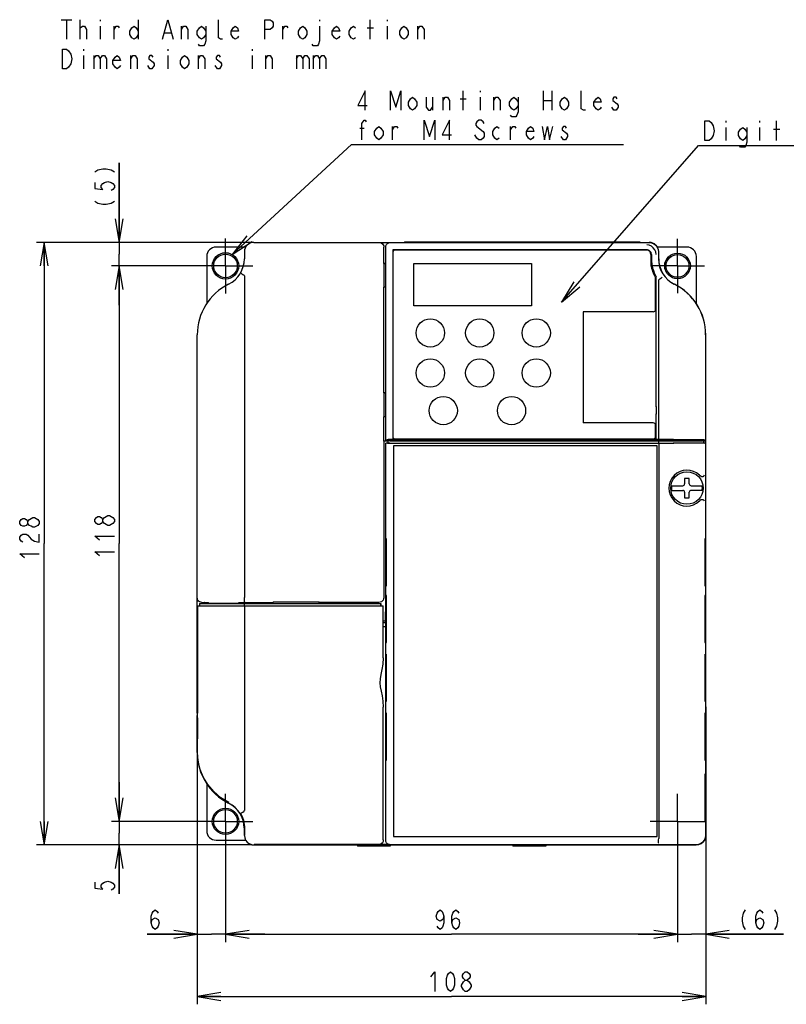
# Model space of a CAD drawing. Extents: x 36 to 410, y 13 to 287.
# Tile 4 of 16: x 36 to 133, y 144 to 270. Entities that reach past the tile are written whole.
import ezdxf

# ---------------------------------------------------------------- set-up
doc = ezdxf.new("R2010")
doc.units = 0
doc.header["$LTSCALE"] = 23.1
doc.linetypes.add('CENTER', pattern=[0.6, 0.375, -0.075, 0.075, -0.075])
doc.layers.get('0').update_dxf_attribs({"linetype": 'CONTINUOUS'})
for name, color, linetype in [('ALL_DIM', 7, 'CONTINUOUS'), ('ALL_NOTE', 7, 'CONTINUOUS'), ('DEFAULT_1', 7, 'CENTER')]:
    doc.layers.add(name, color=color, linetype=linetype)
doc.dimstyles.get("Standard").update_dxf_attribs({"dimtxt": 2.5, "dimasz": 2.5, "dimexe": 1.25, "dimexo": 0.625, "dimtad": 1, "dimcen": 2.5, "dimazin": 3, "dimtfac": 1, "dimtmove": 0, "dimatfit": 3})

# ---------------------------------------------------------------- blocks, each defined once
blk = doc.blocks.new('_OPEN')
at = {"color": 0, "linetype": 'BYBLOCK'}
for p, q in [((0, 0), (-1, 0.167)), ((-1, -0.167), (0, 0)), ((-1, 0), (0, 0))]:
    blk.add_line(p, q, dxfattribs=at)
blk = doc.blocks.new('*D0')
at = {"layer": 'ALL_DIM', "color": 2, "linetype": 'CONTINUOUS'}
for p, q in [((65.16, 241.32), (37.71, 241.32)), ((38.71, 241.32), (38.71, 202.92)), ((38.71, 164.52), (38.71, 202.92)), ((65.17, 164.52), (37.71, 164.52))]:
    blk.add_line(p, q, dxfattribs=at)
at = {"layer": 'ALL_DIM', "color": 2, "linetype": 'CONTINUOUS', "xscale": 3, "yscale": 3, "zscale": 3}
for p, rotation in [((38.71, 241.32), 90), ((38.71, 164.52), 270)]:
    blk.add_blockref('_OPEN', p, dxfattribs=dict(at, rotation=rotation))
blk = doc.blocks.new('*D1')
at = {"layer": 'ALL_DIM', "color": 2, "linetype": 'CONTINUOUS'}
for p, q in [((48.27, 241.32), (48.27, 251.45)), ((48.27, 251.45), (48.27, 239.82)), ((65.16, 241.32), (47.27, 241.32)), ((48.27, 233.32), (48.27, 239.82)), ((61.56, 238.32), (47.27, 238.32)), ((48.27, 238.32), (48.27, 233.32))]:
    blk.add_line(p, q, dxfattribs=at)
at = {"layer": 'ALL_DIM', "color": 2, "linetype": 'CONTINUOUS', "xscale": 3, "yscale": 3, "zscale": 3}
for p, rotation in [((48.27, 241.32), 270), ((48.27, 238.32), 90)]:
    blk.add_blockref('_OPEN', p, dxfattribs=dict(at, rotation=rotation))
blk = doc.blocks.new('*D2')
at = {"layer": 'ALL_DIM', "color": 2, "linetype": 'CONTINUOUS'}
for p, q in [((61.56, 238.32), (47.27, 238.32)), ((48.27, 238.32), (48.27, 202.92)), ((48.27, 167.52), (48.27, 202.92)), ((61.56, 167.52), (47.27, 167.52))]:
    blk.add_line(p, q, dxfattribs=at)
at = {"layer": 'ALL_DIM', "color": 2, "linetype": 'CONTINUOUS', "xscale": 3, "yscale": 3, "zscale": 3}
for p, rotation in [((48.27, 238.32), 90), ((48.27, 167.52), 270)]:
    blk.add_blockref('_OPEN', p, dxfattribs=dict(at, rotation=rotation))
blk = doc.blocks.new('*D3')
at = {"layer": 'ALL_DIM', "color": 2, "linetype": 'CONTINUOUS'}
for p, q in [((48.27, 167.52), (48.27, 172.52)), ((48.27, 172.52), (48.27, 166.02)), ((61.56, 167.52), (47.27, 167.52)), ((48.27, 158.27), (48.27, 166.02)), ((65.17, 164.52), (47.27, 164.52)), ((48.27, 164.52), (48.27, 158.27))]:
    blk.add_line(p, q, dxfattribs=at)
at = {"layer": 'ALL_DIM', "color": 2, "linetype": 'CONTINUOUS', "xscale": 3, "yscale": 3, "zscale": 3}
for p, rotation in [((48.27, 167.52), 270), ((48.27, 164.52), 90)]:
    blk.add_blockref('_OPEN', p, dxfattribs=dict(at, rotation=rotation))
blk = doc.blocks.new('*D4')
at = {"layer": 'ALL_DIM', "color": 2, "linetype": 'CONTINUOUS'}
for p, q in [((61.81, 167.27), (61.81, 152.12)), ((119.41, 167.27), (119.41, 152.12)), ((61.81, 153.12), (90.61, 153.12)), ((119.41, 153.12), (90.61, 153.12))]:
    blk.add_line(p, q, dxfattribs=at)
at = {"layer": 'ALL_DIM', "color": 2, "linetype": 'CONTINUOUS', "xscale": 3, "yscale": 3, "zscale": 3, "rotation": 180}
blk.add_blockref('_OPEN', (61.81, 153.12), dxfattribs=at)
at = {"layer": 'ALL_DIM', "color": 2, "linetype": 'CONTINUOUS', "xscale": 3, "yscale": 3, "zscale": 3}
blk.add_blockref('_OPEN', (119.41, 153.12), dxfattribs=at)
blk = doc.blocks.new('*D5')
at = {"layer": 'ALL_DIM', "color": 2, "linetype": 'CONTINUOUS'}
for p, q in [((58.21, 176.59), (58.21, 152.12)), ((61.81, 167.27), (61.81, 152.12)), ((58.21, 153.12), (51.85, 153.12)), ((51.85, 153.12), (60.01, 153.12)), ((66.81, 153.12), (60.01, 153.12)), ((61.81, 153.12), (66.81, 153.12))]:
    blk.add_line(p, q, dxfattribs=at)
at = {"layer": 'ALL_DIM', "color": 2, "linetype": 'CONTINUOUS', "xscale": 3, "yscale": 3, "zscale": 3}
blk.add_blockref('_OPEN', (58.21, 153.12), dxfattribs=at)
at = {"layer": 'ALL_DIM', "color": 2, "linetype": 'CONTINUOUS', "xscale": 3, "yscale": 3, "zscale": 3, "rotation": 180}
blk.add_blockref('_OPEN', (61.81, 153.12), dxfattribs=at)
blk = doc.blocks.new('*D6')
at = {"layer": 'ALL_DIM', "color": 2, "linetype": 'CONTINUOUS'}
for p, q in [((123.01, 182.12), (123.01, 152.12)), ((119.41, 167.27), (119.41, 152.12)), ((119.41, 153.12), (114.41, 153.12)), ((114.41, 153.12), (121.21, 153.12)), ((132.91, 153.12), (121.21, 153.12)), ((123.01, 153.12), (132.91, 153.12))]:
    blk.add_line(p, q, dxfattribs=at)
at = {"layer": 'ALL_DIM', "color": 2, "linetype": 'CONTINUOUS', "xscale": 3, "yscale": 3, "zscale": 3}
blk.add_blockref('_OPEN', (119.41, 153.12), dxfattribs=at)
at = {"layer": 'ALL_DIM', "color": 2, "linetype": 'CONTINUOUS', "xscale": 3, "yscale": 3, "zscale": 3, "rotation": 180}
blk.add_blockref('_OPEN', (123.01, 153.12), dxfattribs=at)
blk = doc.blocks.new('*D7')
at = {"layer": 'ALL_DIM', "color": 2, "linetype": 'CONTINUOUS'}
for p, q in [((123.01, 182.12), (123.01, 144.2)), ((58.21, 176.48), (58.21, 144.2)), ((58.21, 145.2), (90.61, 145.2)), ((123.01, 145.2), (90.61, 145.2))]:
    blk.add_line(p, q, dxfattribs=at)
at = {"layer": 'ALL_DIM', "color": 2, "linetype": 'CONTINUOUS', "xscale": 3, "yscale": 3, "zscale": 3, "rotation": 180}
blk.add_blockref('_OPEN', (58.21, 145.2), dxfattribs=at)
at = {"layer": 'ALL_DIM', "color": 2, "linetype": 'CONTINUOUS', "xscale": 3, "yscale": 3, "zscale": 3}
blk.add_blockref('_OPEN', (123.01, 145.2), dxfattribs=at)

msp = doc.modelspace()

# ---------------------------------------------------------------- linework, layer by layer
at = {"color": 2, "linetype": 'CONTINUOUS'}
for p, q in [((40.887, 269.704), (42.23, 269.704)), ((41.559, 269.704), (41.559, 267.204)), ((43.305, 267.204), (43.305, 269.704)), ((43.305, 268.662), (43.574, 268.87)), ((45.859, 269.704), (45.859, 269.495)), ((45.859, 268.87), (45.859, 267.204)), ((47.605, 267.204), (47.605, 268.87)), ((50.696, 269.704), (50.696, 267.204)), ((56.205, 267.204), (56.205, 268.87)), ((69.105, 267.204), (69.105, 268.87)), ((73.809, 269.704), (73.809, 269.495)), ((79.855, 268.662), (80.662, 268.662)), ((80.259, 267.204), (80.259, 269.704)), ((82.409, 269.704), (82.409, 269.495)), ((82.409, 268.87), (82.409, 267.204)), ((86.305, 267.204), (86.305, 268.87)), ((54.055, 268.037), (54.862, 268.037)), ((43.709, 265.954), (43.709, 265.745)), ((43.709, 265.12), (43.709, 263.454)), ((45.052, 265.12), (45.052, 263.454)), ((49.755, 263.454), (49.755, 265.12)), ((54.459, 265.954), (54.459, 265.745)), ((54.459, 265.12), (54.459, 263.454)), ((58.355, 263.454), (58.355, 265.12)), ((65.209, 265.954), (65.209, 265.745)), ((65.209, 265.12), (65.209, 263.454)), ((66.955, 263.454), (66.955, 265.12)), ((70.852, 265.12), (70.852, 263.454)), ((73.002, 265.12), (73.002, 263.454)), ((52.174, 263.454), (51.905, 263.87)), ((60.774, 263.454), (60.505, 263.87))]:
    msp.add_line(p, q, dxfattribs=at)
at = {"color": 7, "linetype": 'CONTINUOUS'}
for p, q in [((65.414, 241.32), (115.814, 241.32)), ((82.829, 241.304), (115.8, 241.304)), ((84.614, 241.38), (84.614, 241.32)), ((84.614, 241.38), (114.614, 241.38)), ((114.614, 241.38), (114.614, 241.32)), ((64.38, 240.72), (60.614, 240.72)), ((64.214, 240.12), (64.214, 239.22)), ((81.998, 238.641), (81.998, 240.72)), ((82.23, 216.122), (82.23, 240.705)), ((83.145, 240.389), (83.145, 216.178)), ((115.484, 240.389), (83.145, 240.389)), ((83.156, 240.174), (83.156, 216.486)), ((83.36, 240.378), (115.543, 240.378)), ((116.024, 239.79), (116.024, 238.475)), ((116.083, 239.789), (116.083, 239.205)), ((120.614, 240.72), (116.845, 240.72)), ((116.998, 240.106), (116.998, 239.22)), ((117.014, 239.22), (117.014, 240.12)), ((59.414, 239.52), (59.414, 233.507)), ((81.998, 238.641), (81.999, 238.64)), ((81.998, 238.641), (82.23, 238.641)), ((81.999, 238.64), (81.999, 235.6)), ((82.23, 238.636), (81.999, 238.64)), ((85.814, 233.22), (85.814, 238.62)), ((85.814, 238.62), (100.814, 238.62)), ((100.814, 238.62), (100.814, 233.22)), ((121.814, 233.505), (121.814, 239.52)), ((64.214, 237.056), (64.214, 196.071)), ((116.624, 232.77), (116.624, 236.832)), ((116.714, 220.354), (116.714, 236.913)), ((117.014, 216.18), (117.014, 236.468)), ((81.998, 235.598), (81.999, 235.6)), ((81.998, 222.141), (81.998, 235.598)), ((82.23, 235.598), (81.998, 235.598)), ((82.23, 235.604), (81.999, 235.6)), ((100.814, 233.22), (85.814, 233.22)), ((116.324, 232.47), (107.384, 232.47)), ((107.384, 232.47), (107.384, 218.31)), ((58.214, 181.32), (58.214, 229.545)), ((122.998, 229.545), (122.998, 216.728)), ((123.014, 181.319), (123.014, 229.545)), ((123.014, 225.871), (122.998, 225.871)), ((122.998, 225.853), (123.014, 225.853)), ((122.998, 225.226), (123.014, 225.226)), ((123.014, 225.208), (122.998, 225.208)), ((81.998, 222.141), (81.999, 222.14)), ((81.998, 222.141), (82.23, 222.141)), ((81.999, 222.14), (81.999, 219.1)), ((82.23, 222.136), (81.999, 222.14)), ((116.714, 220.396), (116.714, 219.404)), ((81.998, 219.098), (81.999, 219.1)), ((81.998, 216), (81.998, 219.098)), ((82.23, 219.098), (81.998, 219.098)), ((82.23, 219.104), (81.999, 219.1)), ((116.714, 216.18), (116.714, 219.445)), ((123.014, 218.671), (122.998, 218.671)), ((122.998, 218.653), (123.014, 218.653)), ((116.324, 218.31), (107.384, 218.31)), ((116.624, 216.57), (116.624, 218.01)), ((122.998, 218.026), (123.014, 218.026)), ((123.014, 218.008), (122.998, 218.008)), ((81.998, 216), (81.973, 215.963)), ((81.973, 215.963), (81.973, 196.02)), ((82.514, 215.963), (81.973, 215.963)), ((82.514, 216), (81.998, 216)), ((82.546, 216.175), (82.23, 216.122)), ((82.23, 216.122), (82.514, 216.122)), ((82.514, 216.122), (82.514, 216.121)), ((82.514, 216.12), (87.134, 216.12)), ((82.514, 216.042), (82.514, 215.742)), ((83.234, 216.042), (82.514, 216.042)), ((82.735, 216.005), (82.514, 216.042)), ((82.924, 216.002), (116.99, 216.002)), ((83.14, 216.042), (83.14, 216.12)), ((116.714, 216.177), (83.145, 216.177)), ((83.188, 216.042), (83.188, 216.12)), ((83.234, 216.042), (83.234, 216.048)), ((83.234, 216.048), (83.7, 216.048)), ((83.444, 216.27), (116.324, 216.27)), ((83.714, 216.042), (83.7, 216.048)), ((85.498, 216.042), (83.714, 216.042)), ((84.314, 216.042), (84.314, 216.12)), ((86.098, 216.036), (86.114, 216.028)), ((86.114, 216.028), (92.714, 216.028)), ((87.314, 216.121), (87.314, 216.152)), ((87.314, 216.12), (88.214, 216.12)), ((88.214, 216.152), (88.214, 216.121)), ((88.394, 216.12), (89.903, 216.12)), ((90.014, 216.121), (90.014, 216.152)), ((90.914, 216.152), (90.914, 216.121)), ((92.714, 216.028), (92.73, 216.036)), ((93.314, 216.134), (102.134, 216.135)), ((93.314, 216.127), (93.314, 216.134)), ((122.713, 216.042), (93.33, 216.042)), ((94.514, 216.134), (94.514, 216.042)), ((103.214, 216.152), (103.214, 216.137)), ((103.394, 216.135), (104.903, 216.136)), ((105.914, 216.152), (105.914, 216.137)), ((106.094, 216.135), (116.114, 216.135)), ((114.914, 216.042), (114.914, 216.135)), ((116.114, 216.134), (116.114, 216.127)), ((117.014, 216.18), (116.714, 216.18)), ((116.714, 216.12), (120.623, 216.12)), ((116.99, 216.002), (116.99, 215.702)), ((120.734, 216.138), (122.234, 216.138)), ((120.734, 216.121), (120.734, 216.138)), ((121.214, 216.138), (121.214, 216.042)), ((121.387, 216.138), (121.387, 216.042)), ((121.514, 216.042), (121.514, 216.138)), ((121.517, 216.042), (121.517, 216.138)), ((121.62, 216.042), (121.62, 216.138)), ((122.082, 216.042), (122.082, 216.138)), ((122.234, 216.138), (122.234, 216.125)), ((122.234, 216.125), (122.714, 216.125)), ((122.713, 216.042), (122.586, 216.02)), ((122.713, 216.042), (122.714, 215.742)), ((123.014, 216), (122.713, 216)), ((122.714, 216.128), (122.967, 216.128)), ((122.967, 216.128), (122.773, 216.16)), ((122.967, 216.128), (122.967, 216.128)), ((122.998, 216.728), (122.997, 216.543)), ((82.23, 165.135), (82.23, 215.739)), ((82.509, 215.739), (82.23, 215.739)), ((82.436, 215.705), (82.23, 215.739)), ((82.514, 215.742), (82.509, 215.739)), ((82.735, 215.705), (82.514, 215.742)), ((82.978, 215.702), (82.873, 215.703)), ((116.99, 215.702), (82.978, 215.702)), ((83.234, 215.4), (83.234, 165.6)), ((116.834, 215.4), (83.234, 215.4)), ((116.834, 165.6), (116.834, 215.4)), ((117.014, 215.7), (117.014, 165.341)), ((122.713, 215.742), (122.586, 215.72)), ((122.713, 215.742), (122.719, 215.739)), ((122.998, 215.739), (122.719, 215.739)), ((122.886, 215.72), (122.998, 215.739)), ((122.998, 215.739), (122.998, 165.734)), ((120.914, 211.23), (120.314, 211.23)), ((120.314, 211.23), (120.314, 210.54)), ((120.914, 210.54), (120.914, 211.23)), ((122.219, 211.633), (122.208, 211.644)), ((118.669, 210.3), (120.074, 210.3)), ((118.669, 209.7), (120.074, 209.7)), ((121.154, 210.3), (122.559, 210.3)), ((122.559, 209.7), (121.154, 209.7)), ((120.314, 209.46), (120.314, 208.77)), ((120.314, 208.77), (120.914, 208.77)), ((120.914, 208.77), (120.914, 209.46)), ((122.208, 208.356), (122.219, 208.366)), ((82.324, 203.518), (82.261, 203.519)), ((82.261, 203.519), (82.261, 197.521)), ((82.324, 197.522), (82.324, 203.518)), ((122.967, 203.519), (122.904, 203.518)), ((122.904, 203.518), (122.904, 197.522)), ((122.967, 197.521), (122.967, 203.519)), ((82.261, 197.521), (82.324, 197.522)), ((122.904, 197.522), (122.967, 197.521)), ((82.324, 196.318), (82.261, 196.319)), ((82.261, 196.319), (82.261, 190.321)), ((82.324, 190.322), (82.324, 196.318)), ((122.967, 196.319), (122.904, 196.318)), ((122.904, 196.318), (122.904, 190.322)), ((122.967, 190.321), (122.967, 196.319)), ((58.251, 195), (81.911, 195)), ((58.266, 176.294), (58.266, 195)), ((58.514, 195.3), (58.514, 195)), ((58.514, 195.3), (81.609, 195.3)), ((58.814, 195.42), (59.114, 195.42)), ((59.125, 195.409), (59.114, 195.42)), ((59.114, 195.3), (59.114, 195.42)), ((59.125, 195.3), (59.125, 195.409)), ((59.125, 195.409), (59.615, 195.409)), ((59.615, 195.409), (59.677, 195.346)), ((59.615, 195.3), (59.615, 195.409)), ((59.677, 195.346), (59.677, 195.3)), ((59.677, 195.346), (63.494, 195.346)), ((63.494, 195.397), (63.526, 195.42)), ((63.494, 195.397), (63.494, 195.3)), ((63.526, 195.42), (67.814, 195.42)), ((63.526, 195.3), (63.526, 195.42)), ((64.214, 195), (64.214, 168.912)), ((64.238, 195), (64.238, 195.3)), ((67.814, 195.42), (67.868, 195.458)), ((67.814, 195.3), (67.814, 195.42)), ((67.868, 195.458), (67.86, 195.3)), ((73.76, 195.458), (67.868, 195.458)), ((73.814, 195.42), (73.76, 195.458)), ((73.768, 195.3), (73.76, 195.458)), ((81.373, 195.42), (73.814, 195.42)), ((73.814, 195.3), (73.814, 195.42)), ((81.577, 195.3), (81.577, 195)), ((81.609, 195.3), (81.61, 195.27)), ((81.61, 195.27), (81.612, 195.185)), ((81.612, 195.185), (81.613, 195.052)), ((81.613, 195.052), (81.613, 195)), ((81.877, 195), (81.877, 193.154)), ((81.914, 188.381), (81.914, 194.792)), ((82.214, 194.22), (82.192, 194.242)), ((82.192, 194.242), (82.23, 194.242)), ((82.192, 193.042), (82.192, 194.242)), ((82.214, 194.22), (82.23, 194.22)), ((82.214, 193.02), (82.214, 194.22)), ((82.214, 193.77), (82.23, 193.77)), ((82.192, 193.042), (81.914, 193.042)), ((82.214, 193.02), (81.914, 193.02)), ((81.914, 192.87), (82.23, 192.87)), ((82.23, 192.3), (81.914, 192.3)), ((82.214, 193.02), (82.192, 193.042)), ((82.261, 190.321), (82.324, 190.322)), ((122.904, 190.322), (122.967, 190.321)), ((82.276, 188.52), (82.276, 183.12)), ((82.309, 183.12), (82.309, 188.52)), ((122.919, 188.52), (122.919, 183.12)), ((122.951, 183.12), (122.951, 188.52)), ((58.248, 181.987), (58.247, 181.745)), ((58.248, 182.22), (58.248, 181.987)), ((81.914, 165.151), (81.914, 182.059)), ((58.214, 181.766), (58.247, 181.766)), ((58.247, 181.745), (58.214, 181.745)), ((58.214, 176.289), (58.214, 181.02)), ((58.217, 181.112), (58.217, 176.294)), ((58.219, 181.32), (58.24, 181.32)), ((82.324, 181.318), (82.261, 181.319)), ((82.261, 181.319), (82.261, 175.321)), ((82.324, 175.322), (82.324, 181.318)), ((122.967, 181.319), (122.904, 181.318)), ((122.904, 181.318), (122.904, 175.322)), ((122.967, 175.321), (122.967, 181.319)), ((122.998, 181.766), (123.014, 181.766)), ((122.998, 181.745), (123.014, 181.745)), ((122.998, 181.32), (123.009, 181.32)), ((123.011, 165.722), (123.011, 181.112)), ((123.014, 176.289), (123.014, 181.02)), ((58.237, 180.72), (58.227, 180.72)), ((58.227, 180.72), (58.227, 178.02)), ((58.237, 180.72), (58.237, 178.02)), ((58.256, 180.72), (58.246, 180.72)), ((58.246, 180.72), (58.246, 178.02)), ((58.256, 180.72), (58.256, 178.02)), ((122.998, 180.72), (123.001, 180.72)), ((123.001, 180.72), (123.001, 178.02)), ((58.237, 178.02), (58.227, 178.02)), ((58.256, 178.02), (58.246, 178.02)), ((81.877, 177.285), (81.877, 165.188)), ((122.998, 178.02), (123.001, 178.02)), ((82.261, 175.321), (82.324, 175.322)), ((122.904, 175.322), (122.967, 175.321)), ((122.967, 173.519), (122.904, 173.518)), ((122.904, 173.518), (122.904, 167.522)), ((122.967, 167.521), (122.967, 173.519)), ((59.414, 172.316), (59.414, 166.32)), ((122.904, 167.522), (122.967, 167.521)), ((64.202, 166.683), (64.217, 165.87)), ((64.217, 165.722), (64.217, 166.62)), ((64.282, 165.788), (64.282, 166.62)), ((60.614, 165.12), (64.383, 165.12)), ((65.416, 164.522), (111.464, 164.522)), ((65.419, 164.52), (115.808, 164.52)), ((81.277, 164.588), (65.482, 164.588)), ((78.614, 164.52), (78.614, 164.34)), ((82.73, 164.551), (81.314, 164.551)), ((82.814, 164.52), (82.814, 164.34)), ((121.8, 164.535), (82.829, 164.535)), ((83.234, 165.6), (116.834, 165.6)), ((98.414, 164.52), (98.414, 164.34)), ((102.614, 164.52), (102.614, 164.34)), ((111.464, 164.522), (111.547, 164.535)), ((114.08, 164.535), (114.164, 164.522)), ((114.164, 164.522), (121.811, 164.522)), ((82.814, 164.34), (78.614, 164.34)), ((102.614, 164.34), (98.414, 164.34))]:
    msp.add_line(p, q, dxfattribs=at)
at = {"color": 2, "linetype": 'CONTINUOUS'}
for points in [[(43.574, 268.87), (43.843, 268.87), (44.112, 268.454), (44.112, 267.204)], [(47.605, 268.454), (47.874, 268.87), (48.143, 268.87), (48.277, 268.662)], [(50.696, 267.829), (50.427, 267.412), (50.159, 267.204), (49.89, 267.412), (49.621, 267.829), (49.621, 268.245), (49.89, 268.662), (50.159, 268.87), (50.427, 268.662), (50.696, 268.245)], [(53.787, 267.204), (54.459, 269.704), (55.13, 267.204)], [(56.205, 268.454), (56.474, 268.87), (56.743, 268.87), (57.012, 268.454), (57.012, 267.204)], [(59.296, 267.829), (59.027, 267.412), (58.759, 267.204), (58.49, 267.412), (58.221, 267.829), (58.221, 268.245), (58.49, 268.662), (58.759, 268.87), (59.027, 268.662), (59.296, 268.245)], [(59.296, 268.87), (59.296, 266.995), (59.162, 266.579), (59.027, 266.37), (58.49, 266.37), (58.355, 266.579)], [(61.446, 267.204), (61.177, 267.204), (60.909, 267.412), (60.909, 269.704)], [(63.462, 267.62), (63.327, 267.412), (63.059, 267.204), (62.79, 267.412), (62.521, 267.829), (62.521, 268.245), (62.79, 268.662), (63.059, 268.87), (63.327, 268.662), (63.462, 268.245), (62.521, 268.245)], [(66.821, 267.204), (66.821, 269.704), (67.493, 269.704), (67.762, 269.495), (67.896, 269.287), (67.896, 268.87), (67.762, 268.662), (67.493, 268.454), (66.821, 268.454)], [(69.105, 268.454), (69.374, 268.87), (69.643, 268.87), (69.777, 268.662)], [(72.196, 267.829), (71.927, 267.412), (71.659, 267.204), (71.39, 267.412), (71.121, 267.829), (71.121, 268.245), (71.39, 268.662), (71.659, 268.87), (71.927, 268.662), (72.196, 268.245), (72.196, 267.829)], [(73.809, 268.87), (73.809, 266.995), (73.674, 266.579), (73.54, 266.37), (73.002, 266.37), (72.868, 266.579)], [(76.362, 267.62), (76.227, 267.412), (75.959, 267.204), (75.69, 267.412), (75.421, 267.829), (75.421, 268.245), (75.69, 268.662), (75.959, 268.87), (76.227, 268.662), (76.362, 268.245), (75.421, 268.245)], [(78.377, 267.412), (78.109, 267.204), (77.84, 267.412), (77.571, 267.829), (77.571, 268.245), (77.84, 268.662), (78.109, 268.87), (78.377, 268.662)], [(85.096, 267.829), (84.827, 267.412), (84.559, 267.204), (84.29, 267.412), (84.021, 267.829), (84.021, 268.245), (84.29, 268.662), (84.559, 268.87), (84.827, 268.662), (85.096, 268.245), (85.096, 267.829)], [(86.305, 268.454), (86.574, 268.87), (86.843, 268.87), (87.112, 268.454), (87.112, 267.204)], [(42.096, 264.079), (41.827, 263.662), (41.559, 263.454), (41.021, 263.454), (41.021, 265.954)], [(41.021, 265.954), (41.559, 265.954), (41.827, 265.745)], [(41.827, 265.745), (42.096, 265.329), (42.23, 264.704), (42.096, 264.079)], [(45.052, 264.704), (45.321, 265.12), (45.59, 265.12), (45.859, 264.704), (45.859, 263.454)], [(45.859, 264.704), (46.127, 265.12), (46.396, 265.12), (46.665, 264.704), (46.665, 263.454)], [(48.412, 263.87), (48.277, 263.662), (48.009, 263.454), (47.74, 263.662), (47.471, 264.079), (47.471, 264.495), (47.74, 264.912), (48.009, 265.12), (48.277, 264.912), (48.412, 264.495), (47.471, 264.495)], [(49.755, 264.704), (50.024, 265.12), (50.293, 265.12), (50.562, 264.704), (50.562, 263.454)], [(52.577, 264.912), (52.443, 265.12), (52.174, 265.12), (52.04, 264.912), (52.04, 264.704), (52.577, 264.287)], [(57.146, 264.079), (56.877, 263.662), (56.609, 263.454), (56.34, 263.662), (56.071, 264.079), (56.071, 264.495), (56.34, 264.912), (56.609, 265.12), (56.877, 264.912), (57.146, 264.495), (57.146, 264.079)], [(58.355, 264.704), (58.624, 265.12), (58.893, 265.12), (59.162, 264.704), (59.162, 263.454)], [(61.177, 264.912), (61.043, 265.12), (60.774, 265.12), (60.64, 264.912), (60.64, 264.704)], [(66.955, 264.704), (67.224, 265.12), (67.493, 265.12), (67.762, 264.704), (67.762, 263.454)], [(70.852, 264.704), (71.121, 265.12), (71.39, 265.12), (71.659, 264.704), (71.659, 263.454)], [(71.659, 264.704), (71.927, 265.12), (72.196, 265.12), (72.465, 264.704), (72.465, 263.454)], [(73.002, 264.704), (73.271, 265.12), (73.54, 265.12), (73.809, 264.704), (73.809, 263.454)], [(73.809, 264.704), (74.077, 265.12), (74.346, 265.12), (74.615, 264.704), (74.615, 263.454)], [(52.712, 263.87), (52.443, 263.454), (52.174, 263.454)], [(52.577, 264.287), (52.712, 264.079), (52.712, 263.87)], [(60.64, 264.704), (61.177, 264.287), (61.312, 264.079), (61.312, 263.87), (61.177, 263.662), (61.043, 263.454), (60.774, 263.454)]]:
    msp.add_lwpolyline(points, dxfattribs=at)
at = {"color": 7, "linetype": 'CONTINUOUS'}
for points in [[(81.398, 241.32), (81.553, 241.299), (81.698, 241.239), (81.822, 241.144), (81.918, 241.02), (81.978, 240.875), (81.998, 240.72)], [(82.23, 240.705), (82.259, 240.89), (82.344, 241.057), (82.476, 241.19), (82.643, 241.275), (82.829, 241.304)], [(116.331, 240.636), (116.083, 240.827), (115.794, 240.947), (115.484, 240.988)], [(115.8, 241.304), (116.11, 241.263), (116.399, 241.143), (116.647, 240.953), (116.838, 240.705), (116.957, 240.416), (116.998, 240.106)], [(116.682, 239.789), (116.641, 240.1), (116.521, 240.388), (116.331, 240.636)], [(63.741, 237.436), (63.759, 237.418), (63.817, 237.377), (63.912, 237.317), (64.036, 237.243), (64.178, 237.16)], [(64.214, 237.056), (64.212, 237.089), (64.206, 237.118), (64.195, 237.143), (64.178, 237.16)], [(117.014, 236.468), (117.015, 236.492), (117.019, 236.512), (117.025, 236.53), (117.034, 236.545), (117.045, 236.556)], [(117.045, 236.556), (117.173, 236.653), (117.284, 236.74), (117.371, 236.812), (117.428, 236.863), (117.448, 236.888)], [(83.145, 216.18), (82.965, 216.18), (82.802, 216.179), (82.671, 216.178), (82.583, 216.176), (82.546, 216.175)], [(82.735, 216.005), (82.744, 216.004), (82.762, 216.004), (82.791, 216.003), (82.828, 216.003), (82.924, 216.002)], [(86.098, 216.036), (86.066, 216.038), (85.98, 216.039), (85.847, 216.041), (85.682, 216.041), (85.498, 216.042)], [(87.134, 216.12), (87.203, 216.12), (87.261, 216.12), (87.3, 216.121), (87.314, 216.121)], [(87.314, 216.152), (87.336, 216.154), (87.4, 216.155), (87.498, 216.156), (87.623, 216.156), (87.762, 216.156), (87.901, 216.156), (88.027, 216.156), (88.127, 216.155), (88.192, 216.154), (88.214, 216.152)], [(88.214, 216.121), (88.228, 216.121), (88.267, 216.12)], [(88.267, 216.12), (88.325, 216.12), (88.394, 216.12)], [(89.903, 216.12), (89.961, 216.12), (90, 216.121), (90.014, 216.121)], [(90.014, 216.152), (90.036, 216.154), (90.1, 216.155), (90.198, 216.156), (90.323, 216.156), (90.462, 216.156), (90.601, 216.156), (90.727, 216.156), (90.827, 216.155), (90.892, 216.154), (90.914, 216.152)], [(90.914, 216.121), (90.928, 216.121), (90.967, 216.12)], [(90.967, 216.12), (91.025, 216.12), (92.714, 216.12)], [(92.714, 216.12), (92.899, 216.12), (93.067, 216.121), (93.199, 216.122), (93.285, 216.123), (93.314, 216.125)], [(93.33, 216.042), (93.146, 216.041), (92.98, 216.041), (92.848, 216.039), (92.762, 216.038), (92.73, 216.036)], [(102.134, 216.135), (102.203, 216.136), (102.261, 216.136), (102.3, 216.136), (102.314, 216.137)], [(102.314, 216.152), (102.336, 216.154), (102.4, 216.155), (102.498, 216.156), (102.623, 216.156), (102.762, 216.156), (102.901, 216.156), (103.027, 216.156), (103.127, 216.155), (103.192, 216.154), (103.214, 216.152)], [(103.214, 216.137), (103.228, 216.136), (103.267, 216.136)], [(103.267, 216.136), (103.325, 216.136), (103.394, 216.135)], [(104.903, 216.136), (104.961, 216.136), (105, 216.136), (105.014, 216.137)], [(105.914, 216.152), (105.891, 216.154), (105.827, 216.155), (105.729, 216.156), (105.604, 216.156), (105.466, 216.156), (105.327, 216.156), (105.202, 216.156), (105.102, 216.155), (105.037, 216.154), (105.014, 216.152)], [(105.914, 216.137), (105.928, 216.136), (105.967, 216.136)], [(105.967, 216.136), (106.025, 216.136), (106.094, 216.135)], [(116.114, 216.125), (116.143, 216.123), (116.228, 216.122), (116.361, 216.121), (116.528, 216.12), (116.714, 216.12)], [(116.99, 216.002), (118.865, 216.006), (120.684, 216.011), (122.427, 216.018)], [(122.45, 216.164), (120.705, 216.171), (118.886, 216.176), (117.014, 216.18)], [(120.623, 216.12), (120.681, 216.12), (120.72, 216.121), (120.734, 216.121)], [(122.107, 216.042), (122.109, 216.08), (122.11, 216.138)], [(122.427, 216.018), (122.508, 216.019), (122.563, 216.019), (122.586, 216.02)], [(122.773, 216.16), (122.744, 216.161), (122.678, 216.162), (122.577, 216.163), (122.45, 216.164)], [(122.997, 216.543), (122.992, 216.374), (122.985, 216.242), (122.976, 216.157), (122.967, 216.128)], [(117.014, 215.7), (82.922, 215.7), (82.812, 215.7), (82.711, 215.701), (82.622, 215.701), (82.547, 215.702), (82.49, 215.703), (82.452, 215.704), (82.436, 215.705)], [(82.873, 215.703), (82.791, 215.703), (82.762, 215.704), (82.744, 215.704), (82.735, 215.705)], [(122.427, 215.718), (120.684, 215.711), (118.865, 215.706), (116.99, 215.702)], [(122.567, 215.716), (120.787, 215.709), (118.929, 215.703), (117.014, 215.7)], [(122.586, 215.72), (122.563, 215.719), (122.508, 215.719), (122.427, 215.718)], [(122.886, 215.72), (122.858, 215.719), (122.792, 215.718), (122.693, 215.717), (122.567, 215.716)], [(122.693, 211.482), (122.611, 211.449), (122.516, 211.447), (122.416, 211.479), (122.317, 211.544), (122.219, 211.633)], [(122.693, 211.482), (122.767, 211.534), (122.83, 211.599), (122.867, 211.673)], [(122.219, 208.366), (122.284, 208.427), (122.357, 208.486), (122.439, 208.531), (122.529, 208.554), (122.617, 208.549), (122.693, 208.518)], [(122.867, 208.326), (122.83, 208.4), (122.767, 208.465), (122.693, 208.518)], [(58.814, 195.42), (58.659, 195.44), (58.514, 195.5), (58.39, 195.595), (58.294, 195.72), (58.234, 195.864), (58.214, 196.02)], [(64.262, 195.471), (64.247, 195.502), (64.234, 195.588), (64.223, 195.72), (64.216, 195.887), (64.214, 196.071)], [(81.973, 196.02), (81.952, 195.864), (81.892, 195.72), (81.797, 195.595), (81.673, 195.5), (81.528, 195.44), (81.373, 195.42)], [(58.249, 194.942), (58.248, 194.876), (58.248, 194.792), (58.248, 182.22)], [(58.251, 195), (58.25, 194.985), (58.249, 194.942)], [(81.913, 194.942), (81.912, 194.985), (81.911, 195)], [(81.914, 194.792), (81.913, 194.876), (81.913, 194.942)], [(81.914, 188.381), (81.859, 187.574), (81.747, 186.872), (81.623, 186.252), (81.515, 185.695), (81.472, 185.19), (81.526, 184.68), (81.636, 184.121), (81.758, 183.509), (81.863, 182.829), (81.914, 182.059)], [(82.293, 188.829), (82.286, 188.805), (82.281, 188.738), (82.278, 188.638), (82.276, 188.52)], [(82.309, 188.52), (82.307, 188.638), (82.304, 188.738), (82.299, 188.805), (82.293, 188.829)], [(122.935, 188.829), (122.929, 188.805), (122.924, 188.738), (122.92, 188.638), (122.919, 188.52)], [(122.951, 188.52), (122.95, 188.638), (122.947, 188.738), (122.942, 188.805), (122.935, 188.829)], [(82.276, 183.12), (82.278, 183.002), (82.281, 182.901), (82.286, 182.834), (82.293, 182.811)], [(82.293, 182.811), (82.299, 182.834), (82.304, 182.901), (82.307, 183.002), (82.309, 183.12)], [(122.919, 183.12), (122.92, 183.002), (122.924, 182.901), (122.929, 182.834), (122.935, 182.811)], [(122.935, 182.811), (122.942, 182.834), (122.947, 182.901), (122.95, 183.002), (122.951, 183.12)], [(58.218, 181.262), (58.217, 181.196), (58.217, 181.112)], [(58.219, 181.32), (58.218, 181.305), (58.218, 181.262)], [(58.247, 181.745), (58.246, 181.583), (58.244, 181.44), (58.242, 181.35), (58.24, 181.32)], [(123.01, 181.262), (123.009, 181.305), (123.009, 181.32)], [(123.011, 181.112), (123.011, 181.196), (123.01, 181.262)], [(62.243, 169.903), (61.222, 170.518), (60.307, 171.304), (59.564, 172.196), (59.015, 173.115), (58.643, 174.008), (58.415, 174.845), (58.299, 175.609), (58.266, 176.294)], [(63.749, 168.523), (63.778, 168.552), (63.868, 168.615), (64.007, 168.706), (64.179, 168.813)], [(64.179, 168.813), (64.196, 168.83), (64.207, 168.854), (64.212, 168.882), (64.214, 168.912)], [(64.217, 165.722), (64.257, 165.412), (64.377, 165.122), (64.568, 164.874), (64.816, 164.683), (65.106, 164.563), (65.416, 164.522)], [(122.998, 165.734), (122.957, 165.423), (122.838, 165.134), (122.647, 164.886), (122.399, 164.696), (122.11, 164.576), (121.8, 164.535)], [(121.811, 164.522), (122.122, 164.563), (122.411, 164.683), (122.66, 164.874), (122.85, 165.122), (122.97, 165.412), (123.011, 165.722)], [(81.914, 165.151), (81.885, 164.966), (81.799, 164.798), (81.667, 164.666), (81.499, 164.58), (81.314, 164.551)], [(82.829, 164.535), (82.643, 164.565), (82.476, 164.65), (82.344, 164.782), (82.259, 164.949), (82.23, 165.135)], [(116.966, 164.741), (116.98, 164.778), (116.993, 164.866), (117.004, 164.998), (117.011, 165.161), (117.014, 165.341)]]:
    msp.add_lwpolyline(points, dxfattribs=at)
for centre, radius in [((61.814, 238.32), 1.68), ((61.814, 238.32), 1.5), ((119.414, 238.32), 1.635), ((119.414, 238.32), 1.455), ((87.914, 229.77), 1.8), ((94.214, 229.77), 1.8), ((101.414, 229.77), 1.8), ((87.914, 224.67), 1.8), ((94.214, 224.67), 1.8), ((101.414, 224.67), 1.8), ((89.564, 219.87), 1.8), ((98.264, 219.87), 1.8), ((120.614, 210), 2.071), ((61.814, 167.52), 1.68), ((61.814, 167.52), 1.5)]:
    msp.add_circle(centre, radius, dxfattribs=at)
for centre, radius, start, end in [((65.414, 240.12), 1.2, 90, 180), ((115.814, 240.12), 1.2, 0, 90), ((60.614, 239.52), 1.2, 90, 180), ((83.444, 240.09), 0.3, 106.2602, 163.7398), ((115.484, 239.79), 0.599, 359.963, 90.01417), ((115.424, 239.79), 0.6, 0, 78.52166), ((120.614, 239.52), 1.2, 0, 90), ((60.614, 239.22), 3.6, 296.3866, 360), ((120.614, 239.22), 4.65, 189.21414, 210.90004), ((120.614, 239.22), 4.531, 180.18806, 210.60091), ((120.614, 239.22), 3.616, 180, 243.6122), ((120.614, 239.22), 3.6, 180, 243.6122), ((65.414, 229.545), 7.2, 116.3884, 180.00059), ((115.814, 229.545), 7.184, 359.99985, 63.6122), ((115.814, 229.545), 7.2, 0, 63.6122), ((116.324, 232.77), 0.3, 270, 360), ((116.324, 218.01), 0.3, 0, 90), ((83.444, 216.57), 0.3, 196.2602, 270), ((116.324, 216.57), 0.3, 270, 360), ((118.724, 216.33), 0.24, 241.79273, 298.20727), ((120.614, 210), 2.29, 45.88239, 314.11766), ((120.614, 210), 1.968, 171.2306, 188.7694), ((120.074, 210.54), 0.24, 270, 360), ((120.074, 209.46), 0.24, 0, 90), ((121.154, 210.54), 0.24, 180, 270), ((121.154, 209.46), 0.24, 90, 180), ((120.614, 210), 1.968, 351.2306, 8.7694), ((65.414, 176.289), 7.2, 180, 243.54691), ((65.414, 176.294), 7.197, 180, 243.6122), ((115.814, 176.289), 7.2, 358.40748, 360), ((60.603, 166.62), 3.6, 1, 63.54691), ((60.614, 166.62), 3.603, 0, 63.6122), ((60.614, 166.62), 3.668, 0, 31.26512), ((60.614, 166.32), 1.2, 180, 270), ((65.419, 165.72), 1.2, 225.17849, 270), ((86.093, 164.82), 0.3, 270, 273.3207), ((108.335, 164.82), 0.3, 266.6793, 270), ((115.808, 165.72), 1.2, 270, 270.9903)]:
    msp.add_arc(centre, radius, start, end, dxfattribs=at)
at = {"layer": 'ALL_DIM', "color": 2, "linetype": 'CONTINUOUS'}
for p, q in [((38.087, 205.501), (37.878, 205.251)), ((92.371, 145.823), (92.121, 146.032))]:
    msp.add_line(p, q, dxfattribs=at)
for points in [[(45.148, 250.324), (45.565, 250.574), (46.19, 250.699), (46.606, 250.699), (47.231, 250.574), (47.648, 250.324)], [(45.148, 248.949), (45.148, 248.199), (46.19, 248.074), (45.981, 248.324), (45.981, 248.574), (46.19, 248.824), (46.398, 248.949), (46.815, 249.074), (47.231, 248.949), (47.44, 248.824), (47.648, 248.574), (47.648, 248.324), (47.44, 248.074), (47.231, 247.949)], [(45.148, 246.574), (45.565, 246.324), (46.19, 246.199), (46.606, 246.199), (47.231, 246.324), (47.648, 246.574)], [(36.628, 205.501), (36.42, 205.251), (36.212, 205.126), (36.003, 205.126), (35.795, 205.251), (35.587, 205.501), (35.587, 205.751), (35.795, 206.001), (36.003, 206.126), (36.212, 206.126), (36.42, 206.001), (36.628, 205.751)], [(37.878, 205.251), (37.462, 205.001), (37.253, 205.001), (37.045, 205.126), (36.837, 205.251), (36.628, 205.501), (36.628, 205.751), (36.837, 206.001)], [(36.837, 206.001), (37.253, 206.251), (37.462, 206.251)], [(37.462, 206.251), (37.878, 206.001), (38.087, 205.751), (38.087, 205.501)], [(46.19, 205.745), (45.981, 205.495), (45.773, 205.37), (45.565, 205.37), (45.356, 205.495), (45.148, 205.745), (45.148, 205.995), (45.356, 206.245), (45.565, 206.37), (45.773, 206.37), (45.981, 206.245), (46.19, 205.995)], [(47.023, 205.245), (46.815, 205.245), (46.606, 205.37), (46.398, 205.495), (46.19, 205.745), (46.19, 205.995), (46.398, 206.245)], [(46.398, 206.245), (46.815, 206.495), (47.023, 206.495)], [(47.023, 206.495), (47.44, 206.245), (47.648, 205.995), (47.648, 205.745)], [(47.648, 205.745), (47.44, 205.495), (47.023, 205.245)], [(36.003, 203.126), (35.795, 203.251), (35.587, 203.501), (35.587, 203.751), (35.795, 204.001), (36.003, 204.126), (36.42, 204.126), (36.628, 204.001), (36.837, 203.751), (37.045, 203.501), (37.462, 203.251), (38.087, 203.126), (38.087, 204.126)], [(45.773, 203.37), (45.148, 203.87), (47.648, 203.87)], [(36.212, 201.126), (35.587, 201.626), (38.087, 201.626)], [(45.773, 201.37), (45.148, 201.87), (47.648, 201.87)], [(45.148, 159.766), (45.148, 159.016), (46.19, 158.891), (45.981, 159.141), (45.981, 159.391), (46.19, 159.641), (46.398, 159.766), (46.815, 159.891), (47.231, 159.766), (47.44, 159.641), (47.648, 159.391), (47.648, 159.141), (47.44, 158.891), (47.231, 158.766)], [(52.346, 154.581), (52.471, 154.998), (52.846, 155.206), (53.221, 154.998), (53.346, 154.581), (53.221, 154.165), (53.096, 153.956), (52.846, 153.748), (52.596, 153.956), (52.471, 154.165), (52.346, 154.581), (52.346, 155.415), (52.471, 155.831), (52.596, 156.04), (52.846, 156.248), (53.096, 156.04), (53.221, 155.831)], [(89.653, 155.415), (89.528, 154.998), (89.153, 154.79), (88.778, 154.998), (88.653, 155.415), (88.778, 155.831), (88.903, 156.04), (89.153, 156.248), (89.403, 156.04), (89.528, 155.831), (89.653, 155.415), (89.653, 154.581), (89.528, 154.165), (89.403, 153.956), (89.153, 153.748), (88.903, 153.956), (88.778, 154.165)], [(90.653, 154.581), (90.778, 154.998), (91.153, 155.206), (91.528, 154.998), (91.653, 154.581), (91.528, 154.165), (91.403, 153.956), (91.153, 153.748), (90.903, 153.956), (90.778, 154.165), (90.653, 154.581), (90.653, 155.415), (90.778, 155.831), (90.903, 156.04), (91.153, 156.248), (91.403, 156.04), (91.528, 155.831)], [(128.039, 156.248), (127.789, 155.831), (127.664, 155.206), (127.664, 154.79), (127.789, 154.165), (128.039, 153.748)], [(129.414, 154.581), (129.539, 154.998), (129.914, 155.206), (130.289, 154.998), (130.414, 154.581), (130.289, 154.165), (130.164, 153.956), (129.914, 153.748), (129.664, 153.956), (129.539, 154.165), (129.414, 154.581), (129.414, 155.415), (129.539, 155.831), (129.664, 156.04), (129.914, 156.248), (130.164, 156.04), (130.289, 155.831)], [(131.789, 156.248), (132.039, 155.831), (132.164, 155.206), (132.164, 154.79), (132.039, 154.165), (131.789, 153.748)], [(87.996, 147.698), (88.496, 148.323), (88.496, 145.823)], [(90.496, 145.823), (90.246, 146.032), (90.121, 146.24), (89.996, 146.657), (89.996, 147.49), (90.121, 147.907), (90.246, 148.115), (90.496, 148.323), (90.746, 148.115), (90.871, 147.907), (90.996, 147.49), (90.996, 146.657), (90.871, 146.24), (90.746, 146.032), (90.496, 145.823)], [(92.371, 147.282), (92.121, 147.49), (91.996, 147.698), (91.996, 147.907), (92.121, 148.115), (92.371, 148.323), (92.621, 148.323), (92.871, 148.115), (92.996, 147.907), (92.996, 147.698), (92.871, 147.49), (92.621, 147.282)], [(91.871, 146.657), (92.121, 147.073), (92.371, 147.282), (92.621, 147.282), (92.871, 147.073)], [(92.871, 147.073), (93.121, 146.657), (93.121, 146.448)], [(92.121, 146.032), (91.871, 146.448), (91.871, 146.657)], [(93.121, 146.448), (92.871, 146.032), (92.621, 145.823), (92.371, 145.823)]]:
    msp.add_lwpolyline(points, dxfattribs=at)
at = {"layer": 'ALL_NOTE', "color": 2, "linetype": 'CONTINUOUS'}
for p, q in [((88.203, 259.82), (88.203, 258.153)), ((89.547, 258.153), (89.547, 259.82)), ((92.1, 258.153), (92.1, 260.653)), ((94.25, 260.653), (94.25, 260.445)), ((94.25, 259.82), (94.25, 258.153)), ((95.997, 258.153), (95.997, 259.82)), ((102.313, 260.653), (102.313, 258.153)), ((103.388, 260.653), (103.388, 258.153)), ((91.697, 259.612), (92.503, 259.612)), ((102.313, 259.403), (103.388, 259.403)), ((111.316, 258.153), (111.047, 258.57)), ((83.097, 254.403), (83.097, 256.07)), ((98.147, 254.403), (98.147, 256.07)), ((125.58, 256.804), (125.58, 256.596)), ((129.88, 256.804), (129.88, 256.596)), ((132.03, 254.304), (132.03, 256.804)), ((78.931, 255.862), (79.469, 255.862)), ((93.847, 254.612), (93.578, 255.028)), ((125.58, 255.971), (125.58, 254.304)), ((129.88, 255.971), (129.88, 254.304)), ((131.627, 255.762), (132.433, 255.762)), ((62.656, 239.773), (77.875, 253.778)), ((77.875, 253.778), (78.125, 253.778)), ((78.125, 253.778), (112.525, 253.778)), ((104.616, 233.705), (122.105, 253.679)), ((122.105, 253.679), (122.355, 253.679)), ((122.355, 253.679), (156.755, 253.679))]:
    msp.add_line(p, q, dxfattribs=at)
for points in [[(79.603, 258.153), (79.603, 260.653), (78.663, 258.778), (79.872, 258.778)], [(82.828, 258.153), (82.828, 260.653), (83.5, 258.57), (84.172, 260.653), (84.172, 258.153)], [(86.188, 258.778), (85.919, 258.362), (85.65, 258.153), (85.381, 258.362), (85.113, 258.778), (85.113, 259.195), (85.381, 259.612), (85.65, 259.82), (85.919, 259.612), (86.188, 259.195), (86.188, 258.778)], [(87.397, 259.82), (87.397, 258.57), (87.666, 258.153), (87.935, 258.153), (88.203, 258.57)], [(89.547, 259.403), (89.816, 259.82), (90.085, 259.82), (90.353, 259.403), (90.353, 258.153)], [(95.997, 259.403), (96.266, 259.82), (96.535, 259.82), (96.803, 259.403), (96.803, 258.153)], [(99.088, 258.778), (98.819, 258.362), (98.55, 258.153), (98.281, 258.362), (98.013, 258.778), (98.013, 259.195), (98.281, 259.612), (98.55, 259.82), (98.819, 259.612), (99.088, 259.195)], [(99.088, 259.82), (99.088, 257.945), (98.953, 257.528), (98.819, 257.32), (98.281, 257.32), (98.147, 257.528)], [(105.538, 258.778), (105.269, 258.362), (105, 258.153), (104.731, 258.362), (104.463, 258.778), (104.463, 259.195), (104.731, 259.612), (105, 259.82), (105.269, 259.612), (105.538, 259.195), (105.538, 258.778)], [(107.688, 258.153), (107.419, 258.153), (107.15, 258.362), (107.15, 260.653)], [(109.703, 258.57), (109.569, 258.362), (109.3, 258.153), (109.031, 258.362), (108.763, 258.778), (108.763, 259.195), (109.031, 259.612), (109.3, 259.82), (109.569, 259.612), (109.703, 259.195), (108.763, 259.195)], [(111.719, 259.612), (111.585, 259.82), (111.316, 259.82), (111.181, 259.612), (111.181, 259.403)], [(111.181, 259.403), (111.719, 258.987), (111.853, 258.778), (111.853, 258.57)], [(111.853, 258.57), (111.585, 258.153), (111.316, 258.153)], [(79.2, 254.403), (79.2, 256.487), (79.469, 256.903), (79.603, 256.903), (79.738, 256.695)], [(81.888, 255.028), (81.619, 254.612), (81.35, 254.403), (81.081, 254.612), (80.813, 255.028), (80.813, 255.445), (81.081, 255.862), (81.35, 256.07), (81.619, 255.862), (81.888, 255.445), (81.888, 255.028)], [(83.097, 255.653), (83.366, 256.07), (83.635, 256.07), (83.769, 255.862)], [(87.128, 254.403), (87.128, 256.903), (87.8, 254.82), (88.472, 256.903), (88.472, 254.403)], [(90.353, 254.403), (90.353, 256.903), (89.413, 255.028), (90.622, 255.028)], [(94.788, 256.487), (94.653, 256.695), (94.385, 256.903), (94.116, 256.903), (93.847, 256.695), (93.713, 256.487), (93.713, 256.278), (93.847, 256.07)], [(93.847, 256.07), (94.653, 255.445), (94.788, 255.237), (94.788, 254.82), (94.653, 254.612), (94.385, 254.403), (94.116, 254.403), (93.847, 254.612)], [(96.669, 254.612), (96.4, 254.403), (96.131, 254.612), (95.863, 255.028), (95.863, 255.445), (96.131, 255.862), (96.4, 256.07), (96.669, 255.862)], [(98.147, 255.653), (98.416, 256.07), (98.685, 256.07), (98.819, 255.862)], [(101.103, 254.82), (100.969, 254.612), (100.7, 254.403), (100.431, 254.612), (100.163, 255.028), (100.163, 255.445), (100.431, 255.862), (100.7, 256.07), (100.969, 255.862), (101.103, 255.445), (100.163, 255.445)], [(102.178, 256.07), (102.447, 254.403), (102.85, 256.07), (103.119, 254.403), (103.522, 256.07)], [(105.269, 255.862), (105.135, 256.07), (104.866, 256.07), (104.731, 255.862), (104.731, 255.653)], [(122.893, 256.804), (123.43, 256.804), (123.699, 256.596)], [(123.968, 254.929), (123.699, 254.512), (123.43, 254.304), (122.893, 254.304), (122.893, 256.804)], [(123.699, 256.596), (123.968, 256.179), (124.102, 255.554), (123.968, 254.929)], [(105.403, 254.82), (105.135, 254.403), (104.866, 254.403), (104.597, 254.82)], [(104.731, 255.653), (105.269, 255.237), (105.403, 255.028), (105.403, 254.82)], [(128.268, 254.929), (127.999, 254.512), (127.73, 254.304), (127.462, 254.512), (127.193, 254.929), (127.193, 255.346), (127.462, 255.762), (127.73, 255.971), (127.999, 255.762), (128.268, 255.346)], [(128.268, 255.971), (128.268, 254.096), (128.133, 253.679), (127.999, 253.471), (127.462, 253.471), (127.327, 253.679)], [(64.525, 242.173), (62.656, 239.773), (65.202, 241.437)], [(106.216, 236.291), (104.616, 233.705), (106.968, 235.632)]]:
    msp.add_lwpolyline(points, dxfattribs=at)
at = {"layer": 'DEFAULT_1', "color": 7, "linetype": 'CENTER'}
for p, q in [((61.814, 238.32), (61.814, 241.82)), ((119.414, 238.32), (119.414, 241.775)), ((61.814, 238.32), (58.314, 238.32)), ((61.814, 238.32), (61.814, 234.82)), ((61.814, 238.32), (65.314, 238.32)), ((119.414, 238.32), (115.959, 238.32)), ((119.414, 238.32), (122.869, 238.32)), ((119.414, 238.32), (119.414, 234.865)), ((61.814, 167.52), (61.814, 171.02)), ((119.414, 167.52), (119.414, 171.02)), ((61.814, 167.52), (58.314, 167.52)), ((61.814, 167.52), (65.314, 167.52)), ((61.814, 167.52), (61.814, 164.02)), ((119.414, 167.52), (115.914, 167.52)), ((119.414, 167.52), (122.914, 167.52)), ((119.414, 167.52), (119.414, 164.02))]:
    msp.add_line(p, q, dxfattribs=at)

# ---------------------------------------------------------------- dimensions: what is measured, and where the dimension line sits
at = {"layer": 'ALL_DIM', "color": 2, "linetype": 'CONTINUOUS'}
for base, p1, p2, angle, picture, middle in [((48.273, 238.32), (65.164, 241.32), (61.564, 238.32), 270, '*D1', (47.648, 245.449)), ((38.712, 164.52), (65.164, 241.32), (65.169, 164.52), 270, '*D0', (38.087, 200.626)), ((48.273, 167.52), (61.564, 238.32), (61.564, 167.52), 270, '*D2', (47.648, 200.87)), ((119.414, 153.123), (123.014, 182.116), (119.414, 167.27), 180, '*D6', (126.914, 153.748)), ((48.273, 167.52), (65.169, 164.52), (61.564, 167.52), 90, '*D3', (47.648, 158.266))]:
    dim = msp.add_linear_dim(base=base, p1=p1, p2=p2, angle=angle, dimstyle='Standard', dxfattribs=at)
    dim.commit()
    dim.dimension.update_dxf_attribs({"geometry": picture, "text_midpoint": middle, "dimtype": 128})
for base, p1, p2, picture, middle in [((123.014, 145.198), (58.214, 176.479), (123.014, 182.116), '*D7', (87.496, 145.823)), ((61.814, 153.123), (58.214, 176.595), (61.814, 167.27), '*D5', (51.846, 153.748)), ((119.414, 153.123), (61.814, 167.27), (119.414, 167.27), '*D4', (88.153, 153.748))]:
    dim = msp.add_linear_dim(base=base, p1=p1, p2=p2, dimstyle='Standard', dxfattribs=at)
    dim.commit()
    dim.dimension.update_dxf_attribs({"geometry": picture, "text_midpoint": middle, "dimtype": 128})

doc.saveas('drawing.dxf')
